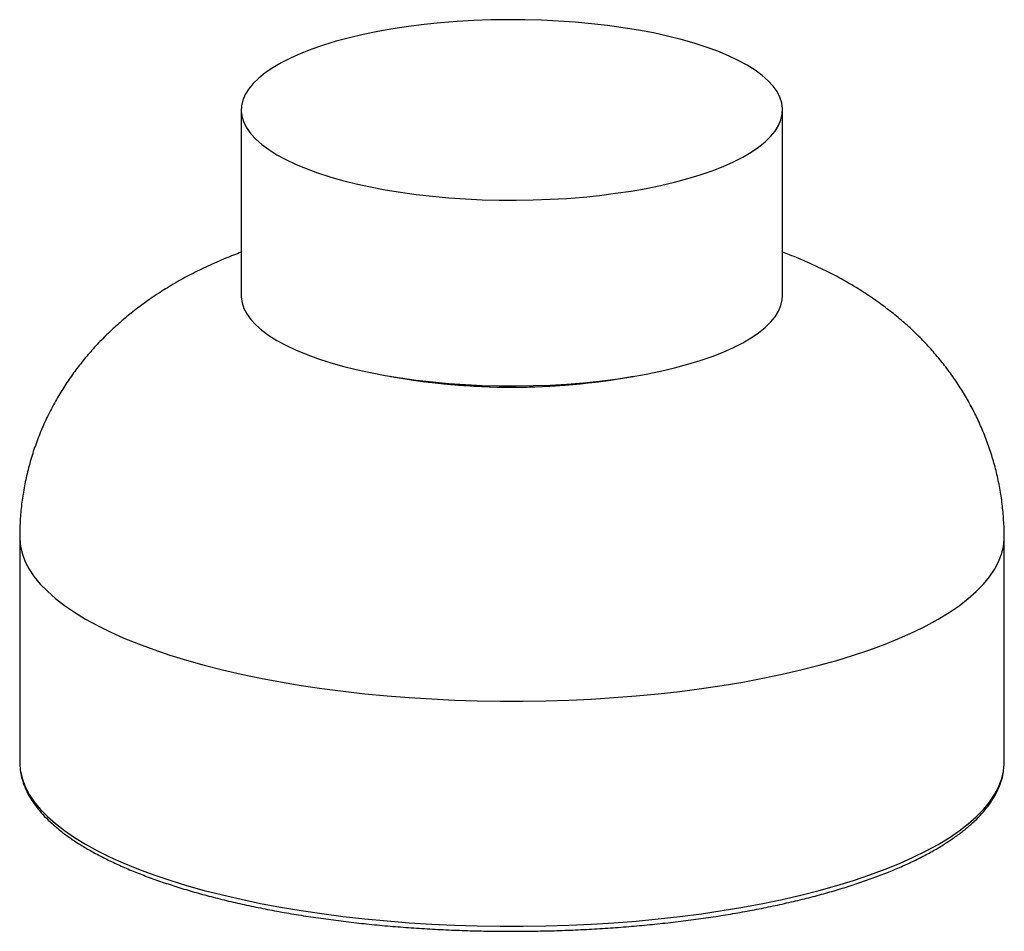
# Paper-space layout '_Dimétrica' of a CAD drawing. Header units: millimetres. Extents: x -100 to 100, y -99 to 86.
import ezdxf

# ---------------------------------------------------------------- set-up
doc = ezdxf.new("R2010")
doc.units = ezdxf.units.MM

psp = doc.layouts.new('_Dimétrica')

# ---------------------------------------------------------------- linework, layer by layer
at = {"color": 7, "linetype": 'Continuous', "lineweight": 25}
for p, q in [((-54.99, 67.88), (-54.99, 30.17)), ((54.99, 30.17), (54.99, 67.88)), ((-100, -18.86), (-100, -64.58)), ((100, -64.58), (100, -18.86))]:
    psp.add_line(p, q, dxfattribs=at)
at = {"color": 7, "linetype": 'Continuous', "lineweight": 25, "flags": 128}
for points in [[(-19.44, 50.74), (-16.17, 50.36), (-12.84, 50.06), (-9.46, 49.83), (-6.04, 49.66), (-2.6, 49.57), (0.86, 49.55), (4.31, 49.61), (7.74, 49.73), (11.15, 49.93), (14.51, 50.2), (17.81, 50.54), (21.04, 50.95), (24.19, 51.42), (27.24, 51.96), (30.19, 52.56), (33.01, 53.22), (35.71, 53.94), (38.27, 54.72), (40.67, 55.54), (42.91, 56.42), (44.99, 57.34), (46.89, 58.3), (48.6, 59.3), (50.12, 60.34), (51.44, 61.4), (52.56, 62.49), (53.47, 63.6), (54.17, 64.73), (54.66, 65.87), (54.93, 67.02), (54.98, 68.17), (54.82, 69.32), (54.44, 70.46), (53.85, 71.6), (53.04, 72.72), (52.03, 73.82), (50.81, 74.9), (49.39, 75.95), (47.77, 76.96), (45.96, 77.94), (43.98, 78.89), (41.82, 79.79), (39.49, 80.64), (37.01, 81.44), (34.39, 82.19), (31.62, 82.88), (28.74, 83.51), (25.74, 84.08), (22.63, 84.59), (19.44, 85.03), (16.17, 85.4), (12.84, 85.71), (9.46, 85.94), (6.04, 86.1), (2.6, 86.19), (-0.86, 86.21), (-4.31, 86.16), (-7.74, 86.03), (-11.15, 85.83), (-14.51, 85.56), (-17.81, 85.22), (-21.04, 84.82), (-24.19, 84.34), (-27.24, 83.81), (-30.19, 83.2), (-33.01, 82.54), (-35.71, 81.82), (-38.27, 81.05), (-40.67, 80.22), (-42.91, 79.34), (-44.99, 78.42), (-46.89, 77.46), (-48.6, 76.46), (-50.12, 75.43), (-51.44, 74.36), (-52.56, 73.27), (-53.47, 72.16), (-54.17, 71.04), (-54.66, 69.9), (-54.93, 68.75), (-54.98, 67.6), (-54.82, 66.45), (-54.44, 65.3), (-53.85, 64.17), (-53.04, 63.05), (-52.03, 61.95), (-50.81, 60.87), (-49.39, 59.82), (-47.77, 58.8), (-45.96, 57.82), (-43.98, 56.88), (-41.82, 55.98), (-39.49, 55.13), (-37.01, 54.33), (-34.39, 53.58), (-31.62, 52.89), (-28.74, 52.25), (-25.74, 51.68), (-22.63, 51.18), (-19.44, 50.74)], [(-54.99, 30.17), (-54.98, 29.88), (-54.82, 28.73), (-54.44, 27.59), (-53.85, 26.45), (-53.04, 25.33), (-52.03, 24.23), (-50.81, 23.16), (-49.39, 22.11), (-47.77, 21.09), (-45.96, 20.11), (-43.98, 19.17), (-41.82, 18.27), (-39.49, 17.41), (-37.01, 16.61), (-34.39, 15.87), (-31.62, 15.17), (-28.74, 14.54), (-25.74, 13.97), (-22.63, 13.46), (-19.44, 13.02)], [(-19.44, 13.02), (-16.17, 12.65), (-12.84, 12.35), (-9.46, 12.11), (-6.04, 11.95), (-2.6, 11.86), (0.86, 11.84), (4.31, 11.9), (7.74, 12.02), (11.15, 12.22), (14.51, 12.49), (17.81, 12.83), (21.04, 13.23), (24.19, 13.71), (27.24, 14.25), (30.19, 14.85), (33.01, 15.51), (35.71, 16.23), (38.27, 17.01), (40.67, 17.83), (42.91, 18.71), (44.99, 19.63), (46.89, 20.59), (48.6, 21.59), (50.12, 22.63), (51.44, 23.69), (52.56, 24.78), (53.47, 25.89), (54.17, 27.02), (54.66, 28.16), (54.93, 29.3), (54.99, 30.17)], [(-100, -18.86), (-99.99, -19.22), (-99.83, -20.77), (-99.46, -22.32), (-98.87, -23.86), (-98.06, -25.38), (-97.05, -26.9), (-95.82, -28.4), (-94.38, -29.87), (-92.74, -31.32), (-90.9, -32.75), (-88.87, -34.14), (-86.64, -35.5), (-84.22, -36.83), (-81.62, -38.12), (-78.84, -39.36), (-75.89, -40.56), (-72.78, -41.71), (-69.51, -42.82), (-66.09, -43.87), (-62.53, -44.87), (-58.83, -45.81), (-55.01, -46.69), (-51.06, -47.52), (-47.01, -48.28), (-42.85, -48.97), (-38.6, -49.61), (-34.26, -50.17), (-29.86, -50.67), (-25.38, -51.1), (-20.86, -51.46), (-16.28, -51.74), (-11.68, -51.96), (-7.04, -52.11), (-2.39, -52.18), (2.26, -52.18), (6.91, -52.11), (11.54, -51.97), (16.15, -51.75), (20.73, -51.47), (25.26, -51.11), (29.73, -50.68), (34.14, -50.19), (38.48, -49.62), (42.73, -48.99), (46.89, -48.3), (50.95, -47.54), (54.9, -46.72), (58.72, -45.84), (62.43, -44.9), (65.99, -43.9), (69.42, -42.85), (72.69, -41.75), (75.81, -40.59), (78.76, -39.4), (81.54, -38.15), (84.15, -36.87), (86.57, -35.54), (88.8, -34.18), (90.85, -32.79), (92.69, -31.36), (94.34, -29.91), (95.78, -28.44), (97.01, -26.94), (98.04, -25.43), (98.85, -23.9), (99.45, -22.36), (99.83, -20.82), (99.99, -19.27), (100, -18.86)], [(-100, -64.58), (-99.99, -64.95), (-99.89, -66.17)], [(99.87, -66.31), (99.99, -64.99), (100, -64.58)], [(-99.89, -66.17), (-99.83, -66.5), (-99.46, -68.04), (-98.87, -69.58), (-98.06, -71.11), (-97.05, -72.62), (-95.82, -74.12), (-94.38, -75.6), (-92.74, -77.05), (-90.9, -78.47), (-88.87, -79.87), (-86.64, -81.23), (-84.22, -82.56), (-81.62, -83.84), (-78.84, -85.09), (-75.89, -86.29), (-72.78, -87.44), (-69.51, -88.54), (-66.09, -89.6), (-62.53, -90.6), (-58.83, -91.54), (-55.01, -92.42), (-51.06, -93.24), (-47.01, -94), (-42.85, -94.7), (-38.6, -95.33), (-34.26, -95.9), (-29.86, -96.4), (-25.38, -96.82), (-20.86, -97.18), (-16.28, -97.47), (-11.68, -97.69), (-7.04, -97.83), (-2.39, -97.91), (2.26, -97.91), (6.91, -97.84), (11.54, -97.69), (16.15, -97.48), (20.73, -97.19), (25.26, -96.84), (29.73, -96.41), (34.14, -95.91), (38.48, -95.35), (42.73, -94.72), (46.89, -94.02), (50.95, -93.27), (54.9, -92.44), (58.72, -91.56), (62.43, -90.62), (65.99, -89.63), (69.42, -88.58), (72.69, -87.47), (75.81, -86.32), (78.76, -85.12), (81.54, -83.88), (84.15, -82.59), (86.57, -81.27), (88.8, -79.91), (90.85, -78.51), (92.69, -77.09), (94.34, -75.64), (95.78, -74.16), (97.01, -72.67), (98.04, -71.15), (98.85, -69.63), (99.45, -68.09), (99.83, -66.54), (99.87, -66.31)]]:
    psp.add_lwpolyline(points, dxfattribs=at)
at = {"color": 7, "linetype": 'Continuous', "lineweight": 25}
for centre, radius, start, end in [((-3.54, 125.99), 114.17, 259.3334, 262.8876), ((0, 150.94), 139.36, 259.8017, 280.1983), ((-0.1, 152.35), 140.75, 262.8244, 280.1357)]:
    psp.add_arc(centre, radius, start, end, dxfattribs=at)
for points, knots in [([(-54.99, 38.99), (-56.04, 38.59), (-58.34, 37.72), (-61.74, 36.21), (-65.18, 34.52), (-68.41, 32.75), (-71.45, 30.89), (-74.3, 28.96), (-77, 26.94), (-78.81, 25.44), (-79.74, 24.62), (-79.84, 24.54)], [0, 0, 0, 0, 0.116941, 0.256054, 0.38995, 0.518202, 0.641216, 0.759729, 0.874526, 0.986442, 1, 1, 1, 1]), ([(100, -18.86), (100, -18.81), (100.03, -17.66), (99.91, -15.42), (99.63, -12.15), (99.14, -8.93), (98.47, -5.76), (97.62, -2.64), (96.6, 0.41), (95.41, 3.38), (94.06, 6.28), (92.55, 9.09), (90.9, 11.81), (89.1, 14.43), (87.17, 16.95), (85.1, 19.37), (82.91, 21.69), (80.58, 23.91), (78.12, 26.03), (75.53, 28.06), (72.8, 30), (69.9, 31.86), (66.83, 33.64), (63.57, 35.34), (60.08, 36.96), (57.21, 38.18), (55.47, 38.81), (54.99, 38.99)], [0, 0, 0, 0, 0.001932, 0.042393, 0.082656, 0.122747, 0.162693, 0.202525, 0.242274, 0.281974, 0.321664, 0.361384, 0.401185, 0.441125, 0.481271, 0.52171, 0.562546, 0.603907, 0.645954, 0.688885, 0.732935, 0.778385, 0.825541, 0.87471, 0.926113, 0.979757, 1, 1, 1, 1]), ([(-79.84, 24.54), (-80.66, 23.79), (-82.27, 22.33), (-84.52, 20), (-86.63, 17.61), (-88.59, 15.12), (-90.41, 12.55), (-92.15, 9.79), (-93.78, 6.84), (-95.27, 3.72), (-96.56, 0.53), (-97.64, -2.71), (-98.53, -5.99), (-99.21, -9.29), (-99.68, -12.6), (-99.96, -15.8), (-99.98, -17.88), (-99.99, -18.86)], [0, 0, 0, 0, 0.069768, 0.136413, 0.202142, 0.267134, 0.331529, 0.395439, 0.465915, 0.535771, 0.604894, 0.673349, 0.741198, 0.808497, 0.875296, 0.941646, 1, 1, 1, 1]), ([(-99.86, -66.36), (-99.86, -66.41), (-99.81, -66.97), (-99.53, -68.05), (-99.02, -69.59), (-98.29, -71.12), (-97.38, -72.63), (-96.26, -74.12), (-94.96, -75.6), (-93.46, -77.05), (-91.78, -78.48), (-89.91, -79.87), (-87.87, -81.23), (-85.65, -82.55), (-83.27, -83.83), (-80.73, -85.07), (-78.04, -86.27), (-75.2, -87.42), (-72.21, -88.52), (-69.08, -89.58), (-65.82, -90.59), (-62.44, -91.55), (-58.93, -92.45), (-55.31, -93.3), (-51.59, -94.1), (-47.76, -94.84), (-43.84, -95.52), (-39.84, -96.14), (-35.76, -96.7), (-31.62, -97.2), (-27.41, -97.64), (-23.15, -98.01), (-18.84, -98.32), (-14.5, -98.57), (-10.12, -98.75), (-5.73, -98.87), (-1.33, -98.92), (3.07, -98.91), (7.47, -98.83), (11.85, -98.69), (16.21, -98.48), (20.54, -98.21), (24.83, -97.87), (29.07, -97.47), (33.26, -97.01), (37.38, -96.49), (41.43, -95.9), (45.4, -95.26), (49.28, -94.55), (53.06, -93.79), (56.74, -92.97), (60.32, -92.1), (63.77, -91.18), (67.11, -90.2), (70.31, -89.17), (73.38, -88.1), (76.31, -86.98), (79.09, -85.81), (81.73, -84.6), (84.2, -83.35), (86.52, -82.05), (88.66, -80.72), (90.64, -79.35), (92.44, -77.94), (94.07, -76.49), (95.5, -75.01), (96.75, -73.51), (97.8, -71.97), (98.65, -70.42), (99.29, -68.85), (99.69, -67.55), (99.79, -66.76), (99.83, -66.51)], [0, 0, 0, 0, 0.001313, 0.015149, 0.029067, 0.043127, 0.057357, 0.071756, 0.086297, 0.100941, 0.11565, 0.130392, 0.145146, 0.159894, 0.174629, 0.189349, 0.204053, 0.218741, 0.233415, 0.248075, 0.262723, 0.277361, 0.291989, 0.306609, 0.321222, 0.335828, 0.350429, 0.365026, 0.379618, 0.394207, 0.408793, 0.423376, 0.437958, 0.452537, 0.467116, 0.481693, 0.49627, 0.510847, 0.525424, 0.540001, 0.554579, 0.569158, 0.583738, 0.59832, 0.612903, 0.62749, 0.642079, 0.656672, 0.671269, 0.685871, 0.700478, 0.715091, 0.729711, 0.74434, 0.758978, 0.773626, 0.788287, 0.80296, 0.817649, 0.832354, 0.847076, 0.861815, 0.876571, 0.891339, 0.906109, 0.920862, 0.935571, 0.950201, 0.964708, 0.979054, 0.993221, 1, 1, 1, 1])]:
    psp.add_open_spline(points, degree=3, knots=knots, dxfattribs=at)

doc.saveas('drawing.dxf')
